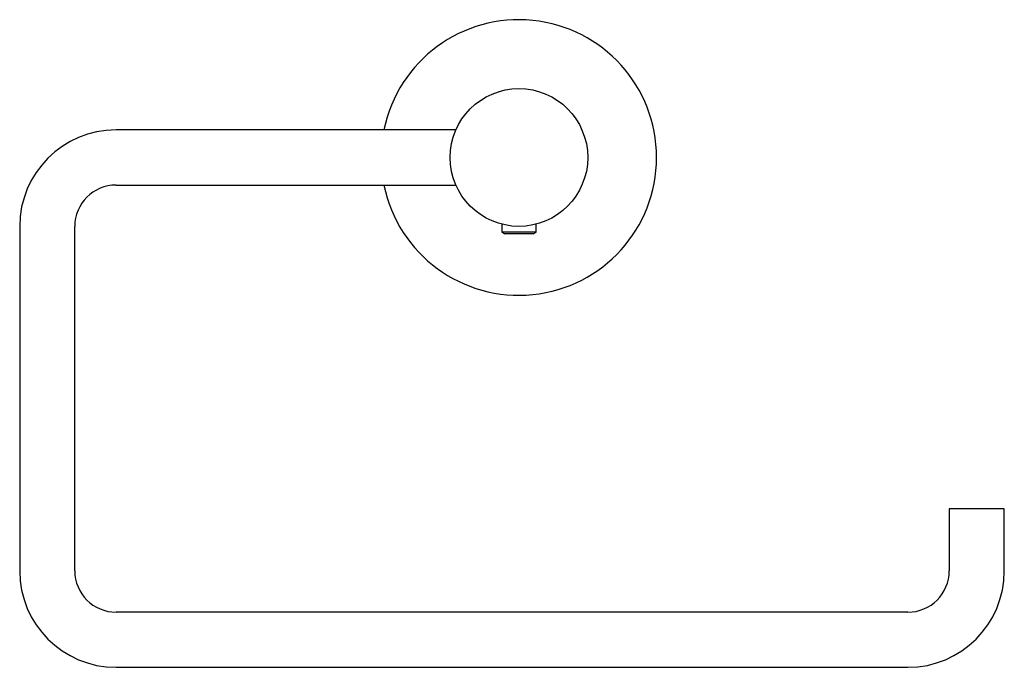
# Model space of a CAD drawing. Header units: millimetres. Extents: x 3856.91 to 3857.053, y 2090.692 to 2090.786.
import ezdxf

# ---------------------------------------------------------------- set-up
doc = ezdxf.new("R2010")
doc.units = ezdxf.units.MM
doc.layers.add('SANINDUSA', color=3, linetype='Continuous')

msp = doc.modelspace()

# ---------------------------------------------------------------- linework, layer by layer
at = {"layer": 'SANINDUSA'}
for p, q in [((3856.97360890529, 2090.769904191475), (3856.92427405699, 2090.769904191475)), ((3856.92427405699, 2090.761904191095), (3856.97360890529, 2090.761904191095)), ((3856.910274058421, 2090.755904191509), (3856.910274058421, 2090.705904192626)), ((3856.918274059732, 2090.705904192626), (3856.918274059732, 2090.755904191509)), ((3856.98027405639, 2090.75622173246), (3856.98027405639, 2090.755082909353)), ((3856.985274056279, 2090.755082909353), (3856.985274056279, 2090.75622173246)), ((3856.98027405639, 2090.755082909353), (3856.980719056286, 2090.754825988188)), ((3856.981194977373, 2090.755082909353), (3856.98027405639, 2090.755082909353)), ((3856.981476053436, 2090.754825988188), (3856.980719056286, 2090.754825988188)), ((3856.985274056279, 2090.755082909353), (3856.981194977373, 2090.755082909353)), ((3856.984829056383, 2090.754825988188), (3856.981476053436, 2090.754825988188)), ((3856.984829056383, 2090.754825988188), (3856.985274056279, 2090.755082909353)), ((3857.045274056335, 2090.714904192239), (3857.045274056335, 2090.705904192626)), ((3857.053274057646, 2090.714904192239), (3857.045274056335, 2090.714904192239)), ((3857.053274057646, 2090.705904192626), (3857.053274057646, 2090.714904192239)), ((3857.039274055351, 2090.699904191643), (3856.92427405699, 2090.699904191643)), ((3856.92427405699, 2090.691904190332), (3857.039274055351, 2090.691904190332))]:
    msp.add_line(p, q, dxfattribs=at)
msp.add_circle((3856.982774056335, 2090.765904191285), 0.01, dxfattribs=at)
for centre, radius, start, end in [((3856.982774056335, 2090.765904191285), 0.02000000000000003, 0, 168.4630409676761), ((3856.924274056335, 2090.755904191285), 0.014, 90, 180), ((3856.982774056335, 2090.765904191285), 0.02000000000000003, 191.5369590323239, 0), ((3856.924274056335, 2090.755904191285), 0.006, 90, 180), ((3856.924274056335, 2090.705904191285), 0.014, 180, 270), ((3856.924274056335, 2090.705904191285), 0.006, 180, 270), ((3857.039274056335, 2090.705904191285), 0.01400000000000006, 270, 0), ((3857.039274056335, 2090.705904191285), 0.006000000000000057, 270, 0)]:
    msp.add_arc(centre, radius, start, end, dxfattribs=at)

doc.saveas('drawing.dxf')
